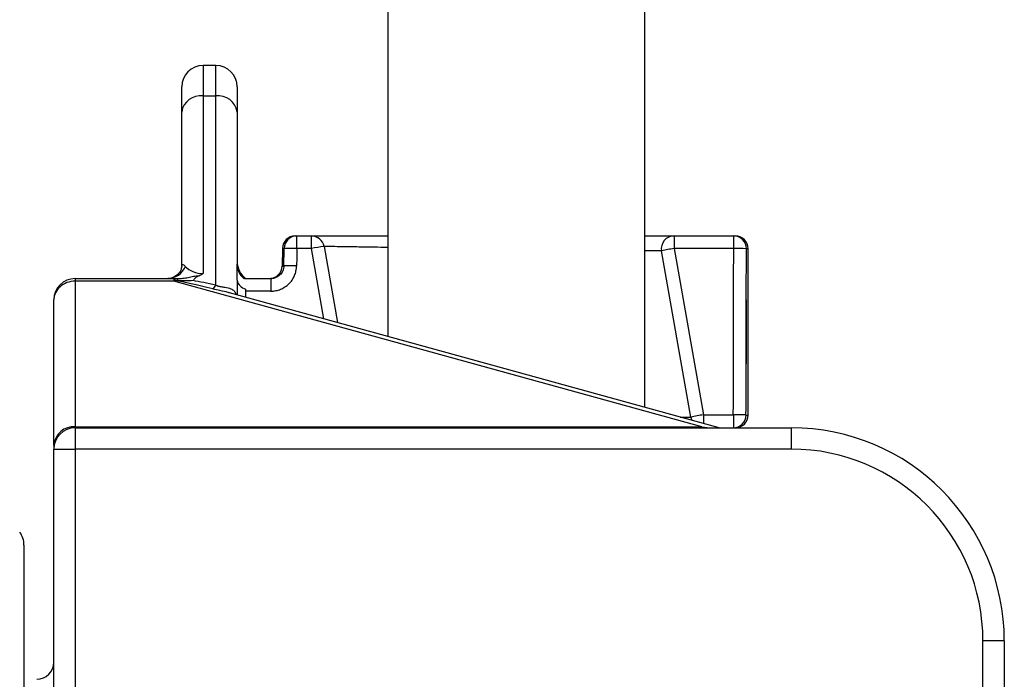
# Model space of a CAD drawing. Extents: x 215 to 1679, y 19 to 2093.
# Tile 9 of 13: x 1059 to 1290, y 450 to 605. Entities that reach past the tile are written whole.
import ezdxf

# ---------------------------------------------------------------- set-up
doc = ezdxf.new("R2010")
doc.units = 0
doc.layers.get('0').update_dxf_attribs({"linetype": 'CONTINUOUS'})

msp = doc.modelspace()

# ---------------------------------------------------------------- linework, layer by layer
at = {"color": 7, "linetype": 'CONTINUOUS'}
for p, q in [((1145.14, 1091.8), (1145.14, 530.55)), ((1205.44, 513.94), (1205.44, 1091.8)), ((1104.79, 594.12), (1101.79, 594.12)), ((1101.79, 594.12), (1101.79, 587.01)), ((1104.79, 587.01), (1104.79, 594.12)), ((1096.79, 583.2), (1096.79, 589.12)), ((1109.79, 589.12), (1109.79, 583.2)), ((1101.79, 587.01), (1101.79, 545.31)), ((1101.79, 587.01), (1104.79, 587.01)), ((1104.79, 542.57), (1104.79, 587.01)), ((1096.79, 547.01), (1096.79, 583.2)), ((1109.79, 583.2), (1109.79, 547.51)), ((1123.42, 554.12), (1123.8, 554.12)), ((1123.8, 554.12), (1127.23, 554.12)), ((1123.8, 551.18), (1123.8, 554.12)), ((1127.23, 551.18), (1127.23, 554.12)), ((1212.32, 554.12), (1226.3, 554.12)), ((1212.32, 554.12), (1212.32, 551.18)), ((1226.3, 554.12), (1226.68, 554.12)), ((1226.3, 551.18), (1226.3, 554.12)), ((1120.42, 551.18), (1120.34, 547.07)), ((1120.82, 551.18), (1120.42, 551.18)), ((1120.76, 547.07), (1120.82, 551.18)), ((1127.23, 551.18), (1123.8, 551.18)), ((1130.14, 534.69), (1127.23, 551.18)), ((1130.18, 551.65), (1133.33, 533.81)), ((1216.25, 511.6), (1209.37, 550.6)), ((1212.32, 551.18), (1219.2, 512.18)), ((1226.3, 551.18), (1212.32, 551.18)), ((1229.68, 551.12), (1229.28, 551.12)), ((1229.68, 512.12), (1229.68, 551.12)), ((1120.34, 547.07), (1120.76, 547.07)), ((1071.79, 544.12), (1094.98, 544.12)), ((1071.79, 544.12), (1071.79, 543.51)), ((1071.79, 543.51), (1071.79, 509.37)), ((1094.98, 543.51), (1071.79, 543.51)), ((1094.98, 544.12), (1094.98, 543.51)), ((1094.98, 544.12), (1095.06, 544.12)), ((1218.85, 509.37), (1094.98, 543.51)), ((1109.79, 543.73), (1109.79, 540.3)), ((1111.54, 544.12), (1117.71, 544.12)), ((1117.71, 544.12), (1117.71, 541.18)), ((1222.9, 509.12), (1108, 540.79)), ((1111.79, 541.68), (1111.79, 539.75)), ((1117.71, 541.18), (1111.79, 541.18)), ((1066.79, 505.05), (1066.79, 539.12)), ((1229.21, 539.12), (1229.22, 539.12)), ((1229.22, 539.12), (1229.22, 524.12)), ((1219.2, 512.18), (1219.2, 510.15)), ((1219.2, 512.18), (1226.22, 512.18)), ((1226.22, 512.18), (1226.22, 509.12)), ((1229.19, 512.12), (1229.68, 512.12)), ((1071.79, 509.12), (1071.79, 509.37)), ((1071.79, 509.37), (1218.85, 509.37)), ((1071.79, 509.12), (1101.79, 509.12)), ((1071.79, 509.12), (1071.79, 504.12)), ((1101.79, 509.12), (1239.79, 509.12)), ((1218.85, 509.12), (1218.85, 509.37)), ((1218.85, 509.37), (1220.7, 509.12)), ((1239.79, 509.12), (1239.79, 504.12)), ((1066.79, 505.05), (1066.79, 504.12)), ((1066.79, 427.41), (1066.79, 504.12)), ((1066.79, 504.12), (1071.79, 504.12)), ((1071.79, 504.12), (1071.79, 427.41)), ((1239.79, 504.12), (1071.79, 504.12)), ((1059.79, 481.62), (1059.79, 206.62)), ((1284.79, 334.22), (1284.79, 459.12)), ((1289.79, 459.12), (1284.79, 459.12)), ((1289.79, 459.12), (1289.79, 349.13))]:
    msp.add_line(p, q, dxfattribs=at)
at = {"color": 7, "linetype": 'CONTINUOUS', "flags": 128}
for points in [[(1123.8, 551.18), (1123.77, 549.09), (1123.74, 547.07)], [(1216.25, 511.6), (1216.38, 511.1), (1216.46, 510.9)]]:
    msp.add_lwpolyline(points, dxfattribs=at)
at = {"color": 7, "linetype": 'CONTINUOUS'}
for centre, radius, start, end in [((1101.79, 589.12), 5, 90, 180), ((1104.79, 589.12), 5, 0, 90), ((1101.27, 582.51), 4.53, 83.3758, 171.3029), ((1105.32, 582.51), 4.53, 8.6968, 96.6244), ((1123.42, 551.12), 3, 90, 179), ((1123.81, 551.14), 2.99, 90.2114, 179.2197), ((1127.23, 551.12), 3, 10, 90), ((1212.32, 551.12), 3, 90, 190), ((1226.29, 551.14), 2.99, 359.7911, 89.7897), ((1226.68, 551.12), 3, 0, 90), ((1122.31, 495.41), 55.78, 88.4709, 91.5291), ((1135.52, 508.47), 43.5, 97.042, 100.9827), ((1219.2, 507.86), 43.86, 99.0155, 102.9479), ((1226.82, 495.57), 55.61, 87.4583, 90.5274), ((1114.79, 548.12), 5, 180, 233.1301), ((1114.33, 547.55), 4.53, 180.519, 229.8751), ((1093.4, 548.7), 4.58, 271.2498, 338.1176), ((1117.35, 547.12), 3, 270, 359), ((1122.25, 491.18), 55.92, 88.4748, 91.5252), ((1071.79, 539.12), 5, 90, 180), ((1094.59, 543.68), 0.642, 357.9463, 43.4526), ((1095.27, 543.64), 0.694, 357.9446, 43.9893), ((1112.34, 544.22), 2.6, 190.9221, 257.7582), ((1102.56, 543.59), 2.46, 309.1551, 335.4201), ((1226.07, 468.86), 43.86, 99.0155, 102.9478), ((1226.7, 455.14), 57.04, 87.4974, 90.4848), ((1226.2, 512.11), 2.99, 270.2592, 0.2569), ((1226.68, 512.12), 3, 270, 0), ((1071.48, 504.69), 4.7, 86.1258, 175.5136), ((1071.79, 504.12), 5, 90, 180), ((1239.79, 459.12), 50, 0, 90), ((1239.79, 459.12), 45, 0, 90), ((1054.79, 481.62), 5, 0, 37.1061), ((1062.79, 454.12), 4, 270, 0)]:
    msp.add_arc(centre, radius, start, end, dxfattribs=at)
for centre, major_axis, ratio, start_param, end_param in [((1174.68, 910.18), (0, 2979.08), 0.017455, 4.578389, 4.591587), ((1174.68, 910.13), (0, 2979.08), 0.018462, 4.582452, 4.591587), ((1101.79, 549.12), (5, 0), 0.762882, 3.733774, 4.712389), ((1071.79, 539.12), (5, 0), 0.877401, 1.570796, 3.141593), ((1093.41, 539.62), (3.29, 4.23), 0.324444, 0.638588, 0.719913), ((1191.74, 512.53), (99.82, -31.29), 0.032743, 2.652224, 2.892916), ((1191.74, 509.09), (100.21, -34.73), 0.062103, 2.642276, 2.762095), ((1174.68, 910.13), (0, 2979.08), 0.018462, 4.578389, 4.582452)]:
    msp.add_ellipse(centre, major_axis=major_axis, ratio=ratio, start_param=start_param, end_param=end_param, dxfattribs=at)
for points, knots in [([(1127.23, 554.12), (1127.34, 554.12), (1127.55, 554.12), (1129.21, 554.12), (1131.84, 554.12), (1135.4, 554.12), (1139.88, 554.12), (1143.2, 554.12), (1145.12, 554.12), (1145.14, 554.12)], [0, 0, 0, 0, 0.166286, 0.332572, 0.498854, 0.665137, 0.831524, 0.997912, 1, 1, 1, 1]), ([(1205.44, 554.12), (1205.82, 554.12), (1207.52, 554.12), (1209.6, 554.12), (1211.36, 554.12), (1212.19, 554.12), (1212.28, 554.12), (1212.32, 554.12)], [0, 0, 0, 0, 0.080961, 0.359035, 0.637107, 0.818554, 1, 1, 1, 1]), ([(1145.14, 551.43), (1144.07, 551.44), (1141.36, 551.48), (1137.79, 551.54), (1134.45, 551.58), (1132.2, 551.62), (1130.84, 551.64), (1130.26, 551.64), (1130.2, 551.65), (1130.18, 551.65)], [0, 0, 0, 0, 0.117187, 0.295752, 0.469227, 0.647739, 0.783283, 0.92119, 1, 1, 1, 1]), ([(1209.37, 550.6), (1209.33, 550.6), (1209.25, 550.61), (1208.46, 550.62), (1207.31, 550.63), (1205.91, 550.65), (1205.44, 550.66)], [0, 0, 0, 0, 0.232817, 0.468498, 0.822302, 1, 1, 1, 1]), ([(1109.79, 543.73), (1109.79, 544.11), (1109.79, 544.47), (1109.79, 545.16), (1109.79, 545.49), (1109.79, 546.44), (1109.79, 547.01), (1109.79, 547.51)], [0, 0, 0, 0, 0.25, 0.25, 0.5, 0.5, 1, 1, 1, 1]), ([(1096.79, 546.98), (1096.79, 546.97), (1096.79, 546.89), (1096.72, 546.43), (1096.43, 545.76), (1095.83, 545), (1094.99, 544.44), (1094.16, 544.15), (1093.69, 544.15), (1093.51, 544.15)], [0, 0, 0, 0, 0.042705, 0.178427, 0.339024, 0.510512, 0.695745, 0.877797, 1, 1, 1, 1]), ([(1096.79, 547.01), (1096.79, 547.1), (1096.8, 547.17), (1096.84, 547.28), (1096.86, 547.32), (1096.94, 547.41), (1097.01, 547.42), (1097.18, 547.39), (1097.27, 547.34), (1097.45, 547.2), (1097.55, 547.1), (1097.64, 547)], [0, 0, 0, 0, 0.125, 0.125, 0.25, 0.25, 0.5, 0.5, 0.75, 0.75, 1, 1, 1, 1]), ([(1100.82, 544.8), (1100.99, 544.87), (1101.16, 544.95), (1101.41, 545.08), (1101.49, 545.12), (1101.64, 545.22), (1101.72, 545.26), (1101.79, 545.31)], [0, 0, 0, 0, 0.5, 0.5, 0.75, 0.75, 1, 1, 1, 1]), ([(1117.71, 541.18), (1118.1, 541.18), (1118.49, 541.21), (1119.26, 541.37), (1119.63, 541.48), (1120.17, 541.7), (1120.35, 541.78), (1120.69, 541.96), (1120.86, 542.06), (1121.35, 542.38), (1121.66, 542.62), (1122.21, 543.16), (1122.47, 543.47), (1122.91, 544.11), (1123.09, 544.44), (1123.33, 544.98), (1123.4, 545.17), (1123.51, 545.54), (1123.56, 545.73), (1123.69, 546.29), (1123.73, 546.68), (1123.74, 547.07)], [0, 0, 0, 0, 0.125, 0.125, 0.25, 0.25, 0.3125, 0.3125, 0.375, 0.375, 0.5, 0.5, 0.625, 0.625, 0.75, 0.75, 0.8125, 0.8125, 0.875, 0.875, 1, 1, 1, 1]), ([(1120.76, 547.07), (1120.76, 546.87), (1120.74, 546.68), (1120.65, 546.3), (1120.59, 546.11), (1120.43, 545.75), (1120.34, 545.58), (1120.11, 545.26), (1119.98, 545.11), (1119.7, 544.84), (1119.54, 544.72), (1119.21, 544.51), (1119.04, 544.42), (1118.49, 544.2), (1118.1, 544.12), (1117.71, 544.12)], [0, 0, 0, 0, 0.125, 0.125, 0.25, 0.25, 0.375, 0.375, 0.5, 0.5, 0.625, 0.625, 0.75, 0.75, 1, 1, 1, 1]), ([(1095.77, 544.12), (1096.19, 544.12), (1096.61, 544.15), (1097.46, 544.24), (1097.89, 544.31), (1098.72, 544.48), (1099.14, 544.58), (1099.98, 544.73), (1100.39, 544.78), (1100.82, 544.8)], [0, 0, 0, 0, 0.25, 0.25, 0.5, 0.5, 0.75, 0.75, 1, 1, 1, 1]), ([(1099.45, 543.66), (1098.88, 543.6), (1098.3, 543.56), (1097.13, 543.56), (1096.55, 543.58), (1095.97, 543.62)], [0, 0, 0, 0, 0.5, 0.5, 1, 1, 1, 1]), ([(1100.82, 544.8), (1100.5, 544.67), (1100.26, 544.48), (1099.95, 544.18), (1099.85, 544.07), (1099.65, 543.87), (1099.55, 543.76), (1099.45, 543.66)], [0, 0, 0, 0, 0.5, 0.5, 0.75, 0.75, 1, 1, 1, 1]), ([(1107.99, 540.77), (1107.9, 540.8), (1107.2, 541.05), (1105.82, 541.27), (1104.65, 541.55), (1104.11, 541.68)], [0, 0, 0, 0, 0.07255, 0.568618, 1, 1, 1, 1]), ([(1104.79, 542.57), (1104.98, 542.5), (1105.28, 542.38), (1105.94, 542.24), (1106.48, 542.17), (1107.38, 542.05), (1108.25, 541.87), (1108.96, 541.38), (1109.37, 540.9), (1109.49, 540.57), (1109.56, 540.36)], [0, 0, 0, 0, 0.0945463, 0.151939, 0.3040361, 0.3434374, 0.6131259, 0.810537, 0.87886, 1, 1, 1, 1]), ([(1229.22, 524.12), (1229.22, 526.12), (1229.22, 528.12), (1229.22, 530.12), (1229.21, 533.12), (1229.21, 536.12), (1229.21, 539.12)], [0.0000002, 0.0000002, 0.0000002, 0.0000002, 0.006, 0.006, 0.006, 0.01500021, 0.01500021, 0.01500021, 0.01500021]), ([(1213.78, 511.64), (1214.38, 511.63), (1215.65, 511.61), (1216.19, 511.6), (1216.24, 511.6), (1216.25, 511.6)], [0, 0, 0, 0, 0.4102703, 0.8707117, 1, 1, 1, 1])]:
    msp.add_open_spline(points, degree=3, knots=knots, dxfattribs=at)
for points in [[(1095.06, 544.12), (1095.3, 544.12), (1095.53, 544.12), (1095.77, 544.12)], [(1095.97, 543.62), (1095.72, 543.63), (1095.48, 543.65), (1095.23, 543.66)]]:
    msp.add_open_spline(points, degree=3, dxfattribs=at)

doc.saveas('drawing.dxf')
